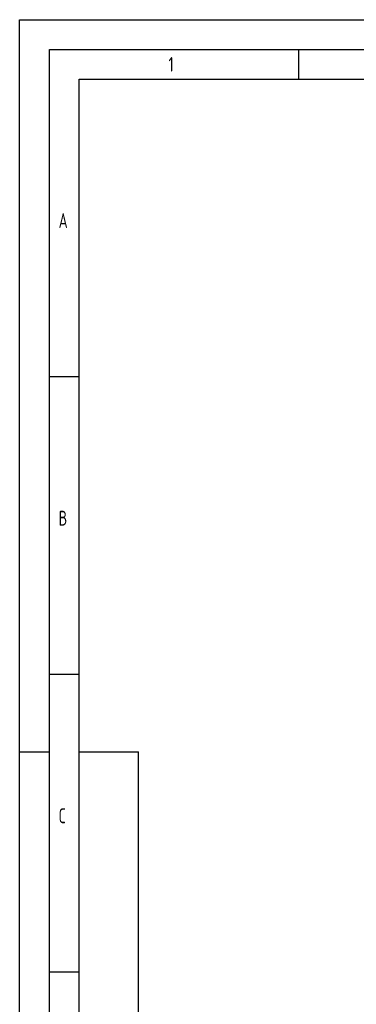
# Model space of a CAD drawing. Header units: millimetres. Extents: x 0 to 5940, y 0 to 4200.
# Tile 30 of 52: x 0 to 567, y 2546 to 4200. Entities that reach past the tile are written whole.
import ezdxf

# ---------------------------------------------------------------- set-up
doc = ezdxf.new("R2010")
doc.units = ezdxf.units.MM
doc.header["$LTSCALE"] = 50
doc.layers.get('0').update_dxf_attribs({"linetype": 'CONTINUOUS'})
doc.layers.add('KSB-BLATTRAND', color=2, linetype='CONTINUOUS')
doc.styles.get("Standard").update_dxf_attribs({"font": 'ISOCP.SHX'})

# ---------------------------------------------------------------- blocks, each defined once
blk = doc.blocks.new('Rahmen_A2')
at = {"color": 1, "ltscale": 150}
for p, q in [((0, 0), (0, 420)), ((0, 420), (594, 420)), ((10, 10), (10, 410)), ((10, 410), (584, 410)), ((10, 297), (20, 297)), ((20, 10), (20, 297))]:
    blk.add_line(p, q, dxfattribs=at)
at = {"layer": 'KSB-BLATTRAND'}
for p, q in [((5, 5), (5, 415)), ((5, 415), (589, 415)), ((47, 410), (47, 415)), ((10, 360), (5, 360)), ((10, 310), (5, 310)), ((0, 297), (5, 297)), ((10, 260), (5, 260))]:
    blk.add_line(p, q, dxfattribs=at)
at = {"layer": 'KSB-BLATTRAND', "width": 0.75}
for s, p in [('1', (25.0625, 411.25)), ('A', (6.5625, 385)), ('B', (6.5625, 335)), ('C', (6.5625, 285))]:
    blk.add_text(s, height=2.5, dxfattribs=at).set_placement(p)

msp = doc.modelspace()

# ---------------------------------------------------------------- block references
at = {"layer": 'KSB-BLATTRAND', "xscale": 10, "yscale": 10, "zscale": 10}
msp.add_blockref('Rahmen_A2', (0, 0), dxfattribs=at)

doc.saveas('drawing.dxf')
